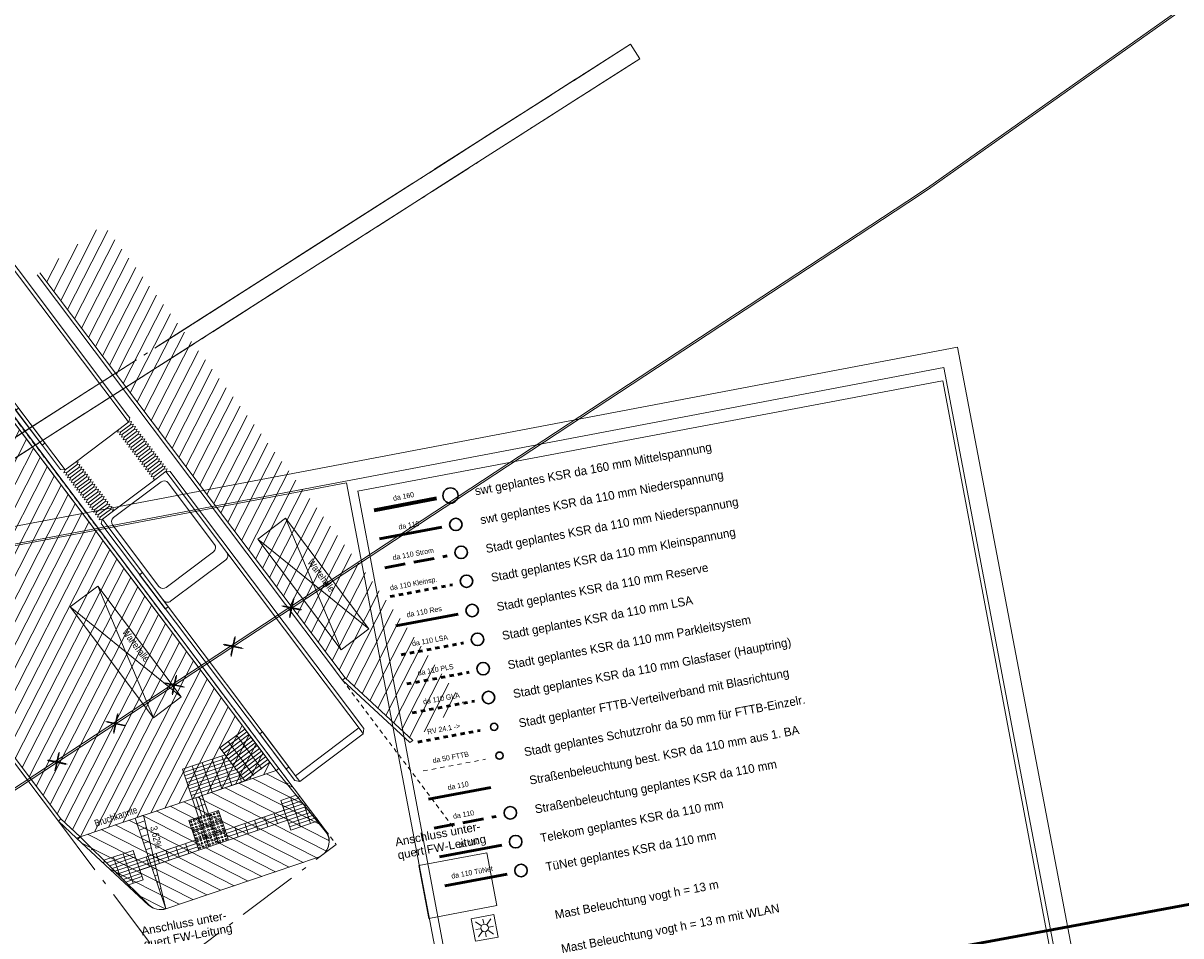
# Model space of a CAD drawing. Extents: x 3503739 to 3504470, y 5375172 to 5375561.
# Tile 139 of 142: x 3504234 to 3504267, y 5375442 to 5375468. Entities that reach past the tile are written whole.
import ezdxf

# ---------------------------------------------------------------- set-up
doc = ezdxf.new("R2010")
doc.units = 0
doc.header["$MEASUREMENT"] = 0
for name, pattern in [('123', [0.25001, 0.12501, -0.125]), ('140', [41.5, 15, -3.5, 15, -3.5, 1, -3.5]), ('202', [2.64, 1.75, -0.38, 0.13, -0.38]), ('240', [1.88, 1.25, -0.25, 0.13, -0.25]), ('39', [4.75, 4, -0.75]), ('49', [1.7001, 0.6001, -0.25, 0.6, -0.25]), ('88', [0.35001, 0.12501, -0.05, 0.125, -0.05])]:
    doc.linetypes.add(name, pattern=pattern)
for name, color, linetype in [('$_BOE_$_TMP', 7, 'Continuous'), ('$_LISY_$_TMP', 7, 'Continuous'), ('2P_PROV_BUSHALTE', 7, 'Continuous'), ('4WB_KANALISATION', 7, 'Continuous'), ('_4WP_KANALISATIO', 7, 'Continuous'), ('_4WP_KANCAD', 7, 'Continuous'), ('_4WP_KANCAD-T', 7, 'Continuous'), ('_4WP_KONZ-BAUGRU', 7, 'Continuous'), ('_4WP_LICHT_STILL', 7, 'Continuous'), ('_OST_2__CLIPPING', 7, 'Continuous'), ('_OST_2STEMPEL4', 7, 'Continuous'), ('AUSSCHNITT_OST_2', 7, 'Continuous'), ('PUNKTHOEHENATTDEF', 7, 'Continuous'), ('PUNKTNUMMERNATTDEF', 7, 'Continuous'), ('PUNKTSPEZIFIKATION', 7, 'Continuous')]:
    doc.layers.add(name, color=color, linetype=linetype)
doc.styles.add('192', font='ARIAL.TTF', dxfattribs={"height": 0.24})
doc.styles.add('478', font='ARIALN.TTF', dxfattribs={"height": 0.2})
doc.styles.add('598', font='TXT', dxfattribs={"height": 0.25})
doc.styles.add('599', font='TXT', dxfattribs={"width": 0.8, "height": 0.15})
doc.styles.add('600', font='TXT', dxfattribs={"width": 0.8, "height": 0.15})
doc.styles.add('601', font='TXT', dxfattribs={"width": 0.8, "height": 0.15})
doc.styles.add('602', font='TXT', dxfattribs={"width": 0.8, "height": 0.15})
doc.styles.add('603', font='TXT', dxfattribs={"width": 0.8, "height": 0.15})
doc.styles.add('604', font='TXT', dxfattribs={"width": 0.8, "height": 0.15})
doc.styles.add('605', font='TXT', dxfattribs={"width": 0.8, "height": 0.15})
doc.styles.add('606', font='TXT', dxfattribs={"width": 0.8, "height": 0.15})

# ---------------------------------------------------------------- blocks, each defined once
blk = doc.blocks.new('_X30')
at = {"color": 253, "linetype": 'Continuous', "lineweight": 9}
for p, q in [((-10.115, 17.527), (-10.4, 16.968)), ((-10.6, 17.235), (-10.6, 17.235)), ((-9.874, 17.338), (-10.199, 16.701)), ((-9.634, 17.149), (-9.998, 16.435)), ((-9.394, 16.959), (-9.797, 16.168)), ((-9.154, 16.77), (-9.596, 15.901)), ((-8.913, 16.581), (-9.396, 15.635)), ((-8.673, 16.391), (-9.195, 15.368)), ((-8.433, 16.202), (-8.994, 15.101)), ((-8.193, 16.013), (-8.793, 14.835)), ((-7.952, 15.824), (-8.592, 14.568)), ((-7.712, 15.634), (-8.391, 14.301)), ((-7.472, 15.445), (-8.191, 14.034)), ((-7.232, 15.256), (-7.99, 13.768)), ((-6.991, 15.066), (-7.789, 13.501)), ((-4.274, 15.114), (-7.142, 9.484)), ((-6.751, 14.877), (-7.588, 13.234)), ((-4.82, 14.703), (-7.343, 9.751)), ((-4.011, 14.968), (-6.941, 9.217)), ((-3.811, 14.701), (-4.435, 13.475)), ((-6.271, 14.498), (-8.146, 10.817)), ((-6.511, 14.688), (-7.387, 12.968)), ((-3.61, 14.435), (-4.099, 13.475)), ((-6.03, 14.309), (-7.946, 10.551)), ((-5.79, 14.12), (-7.745, 10.284)), ((-5.366, 14.291), (-7.544, 10.017)), ((-3.409, 14.168), (-3.762, 13.475)), ((-3.208, 13.901), (-3.425, 13.475)), ((-3.007, 13.635), (-3.089, 13.475)), ((-2.806, 13.368), (-3.04, 12.908)), ((-2.606, 13.101), (-3.04, 12.248)), ((-4.738, 12.881), (-6.741, 8.951)), ((-2.405, 12.835), (-5.335, 7.084)), ((-7.552, 12.645), (-8.347, 11.084)), ((-2.204, 12.568), (-5.134, 6.817)), ((-8.098, 12.234), (-8.548, 11.351)), ((-4.738, 12.22), (-6.54, 8.684)), ((-2.003, 12.301), (-3.469, 9.424)), ((-1.802, 12.035), (-3.132, 9.424)), ((-8.644, 11.823), (-8.749, 11.617)), ((-4.615, 11.8), (-6.339, 8.417)), ((-4.279, 11.8), (-6.138, 8.151)), ((-3.942, 11.8), (-5.937, 7.884)), ((-3.605, 11.8), (-5.736, 7.617)), ((-3.269, 11.8), (-5.536, 7.351)), ((-1.601, 11.768), (-2.796, 9.424)), ((-1.401, 11.501), (-2.459, 9.424)), ((-1.2, 11.235), (-2.122, 9.424)), ((-0.999, 10.968), (-1.98, 9.043)), ((-0.798, 10.701), (-1.98, 8.382)), ((-0.597, 10.435), (-1.98, 7.722)), ((-0.397, 10.168), (-3.327, 4.417)), ((-0.196, 9.901), (-3.126, 4.151)), ((0.005, 9.635), (-2.925, 3.884)), ((0.206, 9.368), (-2.724, 3.617)), ((-3.606, 9.155), (-4.933, 6.551)), ((0.407, 9.101), (-2.523, 3.351)), ((0.608, 8.835), (-2.322, 3.084)), ((-3.606, 8.495), (-4.732, 6.284)), ((0.808, 8.568), (-2.122, 2.817)), ((1.009, 8.301), (-1.921, 2.551)), ((1.21, 8.035), (-1.72, 2.284)), ((-3.606, 7.834), (-4.532, 6.017)), ((1.411, 7.768), (-1.519, 2.017)), ((-3.351, 7.674), (-4.331, 5.751)), ((-3.014, 7.674), (-4.13, 5.484)), ((-2.677, 7.674), (-3.929, 5.217)), ((-2.34, 7.674), (-3.728, 4.951)), ((-2.004, 7.674), (-3.527, 4.684)), ((1.612, 7.501), (-1.318, 1.751)), ((1.813, 7.235), (-1.118, 1.484)), ((2.013, 6.968), (-0.917, 1.217)), ((2.214, 6.701), (-0.716, 0.951)), ((2.415, 6.435), (-0.515, 0.684)), ((2.616, 6.168), (-0.314, 0.417)), ((2.817, 5.901), (-0.113, 0.151)), ((3.017, 5.635), (0.099, -0.092)), ((3.218, 5.368), (0.328, -0.305)), ((3.419, 5.101), (0.56, -0.509)), ((3.62, 4.835), (0.967, -0.372)), ((3.821, 4.568), (1.374, -0.234)), ((4.022, 4.301), (1.781, -0.097)), ((4.222, 4.034), (2.187, 0.041)), ((4.423, 3.768), (2.594, 0.178)), ((4.624, 3.501), (3.001, 0.316)), ((4.825, 3.234), (3.408, 0.453)), ((5.026, 2.968), (3.815, 0.591)), ((5.227, 2.701), (4.221, 0.728)), ((5.427, 2.434), (4.628, 0.866)), ((5.628, 2.168), (5.035, 1.003)), ((5.829, 1.901), (5.442, 1.141)), ((6.03, 1.634), (5.848, 1.278))]:
    blk.add_line(p, q, dxfattribs=at)
blk = doc.blocks.new('_X31')
at = {"color": 253, "linetype": 'Continuous', "lineweight": 9}
for p, q in [((3.258, 4.051), (3.258, 4.051)), ((4.081, 2.958), (2.503, 3.762)), ((3.669, 3.505), (2.9, 3.897)), ((4.615, 1.676), (1.311, 3.36)), ((4.705, 1.967), (1.708, 3.494)), ((4.492, 2.412), (2.105, 3.628)), ((3.957, 1.338), (0.516, 3.091)), ((4.354, 1.472), (0.914, 3.225)), ((2.765, 0.935), (-0.675, 2.688)), ((3.163, 1.069), (-0.278, 2.822)), ((3.56, 1.204), (0.119, 2.957)), ((1.971, 0.666), (-1.47, 2.419)), ((2.368, 0.801), (-1.072, 2.554)), ((1.177, 0.398), (-2.264, 2.151)), ((1.574, 0.532), (-1.867, 2.285)), ((0.779, 0.263), (-2.429, 1.898)), ((0.382, 0.129), (-1.626, 1.152)), ((-0.026, 0), (-0.822, 0.406))]:
    blk.add_line(p, q, dxfattribs=at)
blk = doc.blocks.new('_X32')
at = {"color": 7, "linetype": 'Continuous', "lineweight": 9}
for p, q in [((0.052, -0.154), (0.275, -0.079)), ((0.116, -0.344), (0.322, -0.274)), ((0.18, -0.533), (0.369, -0.469)), ((0.244, -0.723), (0.416, -0.665)), ((0.308, -0.912), (0.463, -0.86)), ((0.372, -1.101), (0.51, -1.055)), ((0.436, -1.291), (0.556, -1.25)), ((0.501, -1.48), (0.603, -1.446)), ((0.565, -1.67), (0.65, -1.641)), ((0.629, -1.859), (0.697, -1.836)), ((0.693, -2.049), (0.744, -2.031)), ((0.757, -2.238), (0.791, -2.227)), ((0.821, -2.428), (0.838, -2.422)), ((0.885, -2.617), (0.885, -2.617))]:
    blk.add_line(p, q, dxfattribs=at)
blk = doc.blocks.new('_X36')
at = {"color": 253, "linetype": 'Continuous', "lineweight": 9}
for p, q in [((1.639, 1.234), (0.602, -0.8)), ((1.965, 1.214), (0.803, -1.067)), ((1.093, 0.823), (0.402, -0.533)), ((2.166, 0.947), (1.004, -1.333)), ((2.367, 0.68), (1.205, -1.6)), ((0.546, 0.411), (0.201, -0.267)), ((2.568, 0.414), (1.406, -1.867)), ((0, 0), (0, 0)), ((2.769, 0.147), (1.607, -2.133)), ((2.969, -0.12), (1.807, -2.4)), ((3.17, -0.386), (2.008, -2.667)), ((3.371, -0.653), (2.209, -2.933)), ((3.572, -0.92), (2.41, -3.2)), ((3.773, -1.186), (2.611, -3.467)), ((3.973, -1.453), (2.812, -3.733)), ((4.174, -1.72), (3.012, -4)), ((4.375, -1.986), (3.213, -4.267)), ((4.576, -2.253), (3.414, -4.533)), ((4.777, -2.52), (3.615, -4.8)), ((4.978, -2.786), (3.816, -5.067)), ((5.178, -3.053), (4.016, -5.333)), ((5.379, -3.32), (4.217, -5.6)), ((5.58, -3.586), (4.418, -5.867)), ((5.781, -3.853), (4.619, -6.133)), ((5.982, -4.12), (4.82, -6.4)), ((6.183, -4.386), (5.021, -6.667)), ((6.383, -4.653), (5.221, -6.933)), ((6.584, -4.92), (5.422, -7.2)), ((6.785, -5.186), (5.623, -7.467)), ((6.986, -5.453), (5.824, -7.733)), ((7.187, -5.72), (6.025, -8)), ((7.387, -5.986), (6.226, -8.267)), ((7.588, -6.253), (6.426, -8.533)), ((7.789, -6.52), (6.627, -8.8)), ((7.99, -6.786), (6.828, -9.067)), ((8.191, -7.053), (7.029, -9.333)), ((8.392, -7.32), (7.23, -9.6)), ((8.592, -7.586), (7.43, -9.867)), ((8.793, -7.853), (7.631, -10.133)), ((8.994, -8.12), (7.832, -10.4)), ((9.195, -8.386), (8.033, -10.667)), ((9.396, -8.653), (8.234, -10.933)), ((9.597, -8.92), (8.435, -11.2)), ((9.797, -9.186), (8.635, -11.467)), ((9.998, -9.453), (8.84, -11.726)), ((10.199, -9.72), (9.069, -11.937)), ((10.4, -9.986), (9.298, -12.149)), ((10.601, -10.253), (9.526, -12.361)), ((10.801, -10.52), (9.755, -12.573)), ((11.002, -10.786), (9.984, -12.785)), ((11.203, -11.053), (10.213, -12.997)), ((11.404, -11.32), (10.441, -13.209)), ((11.605, -11.586), (10.67, -13.421)), ((11.806, -11.853), (11.092, -13.254)), ((12.006, -12.12), (11.638, -12.843)), ((12.207, -12.386), (12.184, -12.431))]:
    blk.add_line(p, q, dxfattribs=at)
blk = doc.blocks.new('PUNKT')
blk.add_point((0, 0))
at = {"layer": 'PUNKTHOEHENATTDEF', "linetype": 'Continuous', "flags": 1}
blk.add_attdef('PUNKTHOEHE', (1, -0.5), '', height=0.8, dxfattribs=at)
at = {"layer": 'PUNKTNUMMERNATTDEF', "linetype": 'Continuous', "flags": 1}
blk.add_attdef('PUNKTNUMMER', (1, 0.5), '', height=0.8, dxfattribs=at)
at = {"layer": 'PUNKTSPEZIFIKATION', "linetype": 'Continuous', "flags": 1}
blk.add_attdef('PUNKTSPEZIFIKATION', (1, -1.5), '', height=0.8, dxfattribs=at)
blk = doc.blocks.new('CAPACITY')
at = {"color": 7, "linetype": 'Continuous', "lineweight": 13}
for p, q in [((-18.906656, 2.391092), (-18.7948, 2.492024)), ((-18.906656, 0.100895), (-18.906656, 2.391092)), ((-18.806658, 0.100895), (-18.806658, 2.391092)), ((-18.7948, 2.392024), (-10.90684, 2.392024)), ((-10.90684, 2.392024), (-10.7385, 2.392024)), ((-10.649156, 2.402332), (-10.649168, 2.043475)), ((-10.55982, 2.402332), (-10.5598, 2.043475)), ((-10.47048, 2.402332), (-10.470469, 2.043475)), ((-10.381144, 2.402376), (-10.381138, 2.043475)), ((-10.29181, 2.402376), (-10.291806, 2.043475)), ((-10.202475, 2.402376), (-10.202438, 2.043475)), ((-10.113106, 2.402376), (-10.113108, 2.043475)), ((-10.02377, 2.402376), (-10.023776, 2.043475)), ((-9.934437, 2.402376), (-9.934408, 2.043475)), ((-9.845069, 2.402376), (-9.845077, 2.043475)), ((-9.755734, 2.402376), (-9.755746, 2.043475)), ((-9.6664, 2.402376), (-9.666414, 2.043475)), ((-9.57706, 2.402376), (-9.577084, 2.043475)), ((-9.487726, 2.402376), (-9.487753, 2.043475)), ((-9.398388, 2.402376), (-9.398384, 2.043475)), ((-9.309052, 2.402376), (-9.309091, 2.043475)), ((-9.219717, 2.402376), (-9.219722, 2.043475)), ((-9.130381, 2.402376), (-9.130391, 2.043475)), ((-9.041043, 2.402376), (-9.041022, 2.043475)), ((-8.951692, 2.392024), (-8.749799, 2.392024)), ((-8.749799, 2.392024), (-1.892312, 2.392024)), ((-1.892312, 2.392024), (0.413171, 2.392024)), ((0.314378, 2.391092), (0.314378, 0.100895)), ((0.413171, 2.492024), (0.525029, 2.391092)), ((0.413171, 2.392024), (0.525029, 2.391092)), ((0.525029, 2.391092), (0.525029, 0.100895)), ((-16.935894, 2.242024), (-16.935894, 0.25)), ((-10.7385, 2.043475), (-10.738493, 0.458583)), ((-8.951692, 2.043475), (-8.951685, 0.458552)), ((-8.794358, 2.102024), (-8.794358, 0.39)), ((-8.644359, 2.252024), (-6.422819, 2.252024)), ((-6.272819, 2.102024), (-6.272819, 0.39)), ((-5.876247, 2.242024), (-5.876247, 0.25)), ((-10.649156, 0.458552), (-10.649161, 0.099721)), ((-10.55982, 0.458583), (-10.559831, 0.099721)), ((-10.47048, 0.458552), (-10.470499, 0.099721)), ((-10.381144, 0.458583), (-10.381168, 0.099721)), ((-10.29181, 0.458583), (-10.291762, 0.099721)), ((-10.202475, 0.458583), (-10.202432, 0.099721)), ((-10.113106, 0.458583), (-10.1131, 0.099721)), ((-10.02377, 0.458583), (-10.023769, 0.099721)), ((-9.934437, 0.458583), (-9.934402, 0.099721)), ((-9.845069, 0.458583), (-9.84507, 0.099721)), ((-9.756203, 0.458583), (-9.755739, 0.099721)), ((-9.666613, 0.458583), (-9.666408, 0.099721)), ((-9.57706, 0.458583), (-9.577077, 0.099721)), ((-9.487726, 0.458583), (-9.487708, 0.099721)), ((-9.398388, 0.458583), (-9.398377, 0.099721)), ((-9.309052, 0.458583), (-9.309047, 0.099721)), ((-9.219717, 0.458583), (-9.219715, 0.099721)), ((-9.130381, 0.458583), (-9.130384, 0.099721)), ((-9.041043, 0.458583), (-9.041016, 0.099721)), ((-18.906656, 0.100895), (-18.7948, 0)), ((-12.416666, 0.1), (-18.7948, 0.1)), ((-17.72999, 0.1), (-17.72999, -0.00439)), ((-16.461029, 0.1), (-16.461029, -0.00439)), ((-12.974174, 0.1), (-12.974174, -0.00439)), ((-10.738493, 0.099721), (-12.416666, 0.1)), ((-11.705214, 0.1), (-11.705214, -0.00439)), ((-8.742401, 0.1), (-8.951685, 0.099721)), ((-1.872597, 0.1), (-8.742401, 0.1)), ((-6.422819, 0.24), (-8.644359, 0.24)), ((-7.027917, 0.1), (-7.027917, -0.00439)), ((-5.792439, 0.1), (-5.792439, -0.00439)), ((0.413171, 0.1), (-1.872597, 0.1)), ((-1.269127, 0.1), (-1.269127, 0)), ((-1.269127, 0), (0, 0)), ((0, 0.1), (0, 0)), ((0.413171, 0.1), (0.525029, 0.100895)), ((0.525029, 0.100895), (0.413171, 0)), ((-17.72999, -0.00439), (-16.461029, -0.00439)), ((-11.705214, -0.00439), (-12.974174, -0.00439)), ((-5.792439, -0.00439), (-7.027917, -0.00439))]:
    blk.add_line(p, q, dxfattribs=at)
for points in [[(-18.7948, 2.492024), (-10.90684, 2.492024), (-10.81518, 2.492024), (-10.7385, 2.402306), (-10.7385, 2.043475), (-10.693815, 1.96375), (-10.649168, 2.043475), (-10.604446, 1.96375), (-10.5598, 2.043475), (-10.515116, 1.96375), (-10.470469, 2.043475), (-10.425747, 1.96375), (-10.381138, 2.043475), (-10.336453, 1.96375), (-10.291806, 2.043475), (-10.247123, 1.96375), (-10.202438, 2.043475), (-10.157791, 1.96375), (-10.113108, 2.043475), (-10.068423, 1.96375), (-10.023776, 2.043475), (-9.979092, 1.96375), (-9.934408, 2.043475), (-9.889761, 1.96375), (-9.845077, 2.043475), (-9.80043, 1.96375), (-9.755746, 2.043475), (-9.711099, 1.96375), (-9.666414, 2.043475), (-9.621731, 1.96375), (-9.577084, 2.043475), (-9.532399, 1.96375), (-9.487753, 2.043475), (-9.443069, 1.96375), (-9.398384, 2.043475), (-9.3537, 1.96375), (-9.309091, 2.043475), (-9.264332, 1.96375), (-9.219722, 2.043475), (-9.175, 1.96375), (-9.130391, 2.043475), (-9.08567, 1.96375), (-9.041022, 2.043475), (-8.996339, 1.96375), (-8.951692, 2.043475), (-8.951692, 2.402306), (-8.874937, 2.492024), (-8.749799, 2.492024), (-1.892312, 2.492024), (0.413171, 2.492024)], [(-10.741029, 2.391746), (-10.696234, 2.471507), (-10.651402, 2.391746), (-10.606644, 2.471507), (-10.561849, 2.391746), (-10.516979, 2.471507), (-10.472221, 2.391746), (-10.427389, 2.471507), (-10.38263, 2.391746), (-10.337799, 2.471507), (-10.29304, 2.391746), (-10.248208, 2.471507), (-10.203378, 2.391746), (-10.158583, 2.471507), (-10.113787, 2.391746), (-10.069029, 2.471507), (-10.024197, 2.391746), (-9.979402, 2.471507), (-9.934569, 2.391746), (-9.889774, 2.471507), (-9.844979, 2.391746), (-9.800222, 2.471507), (-9.755352, 2.391746), (-9.710595, 2.471507), (-9.665763, 2.391746), (-9.620931, 2.471507), (-9.57621, 2.391746), (-9.531414, 2.471507), (-9.486619, 2.391746), (-9.441751, 2.471507), (-9.396955, 2.391746), (-9.35216, 2.471507), (-9.307366, 2.391746), (-9.262534, 2.471507), (-9.217813, 2.391746), (-9.172943, 2.471507), (-9.128148, 2.391746), (-9.083353, 2.471507), (-9.038595, 2.391746), (-8.993726, 2.471507), (-8.948931, 2.391746)], [(-10.738493, 0.458583), (-10.697083, 0.538307), (-10.649156, 0.458552), (-10.607493, 0.538307), (-10.55982, 0.458583), (-10.517829, 0.538307), (-10.47048, 0.458552), (-10.428239, 0.538307), (-10.381144, 0.458583), (-10.338649, 0.538307), (-10.29181, 0.458583), (-10.249059, 0.538307), (-10.202475, 0.458583), (-10.159432, 0.538307), (-10.113106, 0.458583), (-10.069879, 0.538307), (-10.02377, 0.458583), (-9.980251, 0.538307), (-9.934437, 0.458583), (-9.890624, 0.538307), (-9.845069, 0.458583), (-9.801072, 0.538307), (-9.756203, 0.458583), (-9.711445, 0.538307), (-9.666613, 0.458583), (-9.62178, 0.538307), (-9.57706, 0.458583), (-9.532264, 0.538307), (-9.487726, 0.458583), (-9.4426, 0.538307), (-9.398388, 0.458583), (-9.35301, 0.538307), (-9.309052, 0.458583), (-9.263384, 0.538307), (-9.219717, 0.458583), (-9.173793, 0.538307), (-9.130381, 0.458583), (-9.084203, 0.538307), (-9.041043, 0.458583), (-8.994576, 0.538307), (-8.951685, 0.458552)], [(-10.738493, 0.458583), (-10.738493, 0.099721), (-10.693809, 0.019922), (-10.649161, 0.099721), (-10.60444, 0.019922), (-10.559831, 0.099721), (-10.515109, 0.019922), (-10.470499, 0.099721), (-10.425777, 0.019922), (-10.381168, 0.099721), (-10.336447, 0.019922), (-10.291762, 0.099721), (-10.247116, 0.019922), (-10.202432, 0.099721), (-10.157784, 0.019922), (-10.1131, 0.099721), (-10.068454, 0.019922), (-10.023769, 0.099721), (-9.979122, 0.019922), (-9.934402, 0.099721), (-9.889791, 0.019922), (-9.84507, 0.099721), (-9.800423, 0.019922), (-9.755739, 0.099721), (-9.711092, 0.019922), (-9.666408, 0.099721), (-9.621761, 0.019922), (-9.577077, 0.099721), (-9.532393, 0.019922), (-9.487708, 0.099721), (-9.443062, 0.019922), (-9.398377, 0.099721), (-9.353693, 0.019922), (-9.309047, 0.099721), (-9.264362, 0.019922), (-9.219715, 0.099721), (-9.175031, 0.019922), (-9.130384, 0.099721), (-9.085663, 0.019922), (-9.041016, 0.099721), (-8.996331, 0.019922), (-8.951685, 0.099721), (-8.951685, 0.458552)], [(-10.739572, 0.094121), (-10.82206, 0), (-12.416666, 0), (-18.7948, 0)], [(-16.461029, 0), (-16.461029, 0.1), (-17.72999, 0.1), (-17.72999, 0)], [(-11.705214, 0), (-11.705214, 0.1), (-12.416666, 0.1), (-12.974174, 0.1), (-12.974174, 0), (-12.416666, 0)], [(0.413171, 0), (-1.872597, 0), (-8.742401, 0), (-8.876897, 0), (-8.95195, 0.096342)], [(-5.792439, 0), (-5.792439, 0.1), (-7.027917, 0.1), (-7.027917, 0)], [(0, 0.006161), (0, 0.1), (-1.269127, 0.1), (-1.269127, 0.006161), (-1.269127, 0), (0, 0)]]:
    blk.add_lwpolyline(points, dxfattribs=at)
for points in [[(-16.935894, 2.242024, 0.414217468), (-17.085896, 2.392024)], [(-5.876247, 2.242024, 0.414215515), (-6.026248, 2.392024)], [(-8.644359, 2.252024, 0.41421161), (-8.794358, 2.102024)], [(-6.272819, 2.102024, 0.414213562), (-6.422819, 2.252024)], [(-8.794358, 0.39, 0.41421161), (-8.644359, 0.24)], [(-6.422819, 0.24, 0.414213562), (-6.272819, 0.39)], [(-17.085896, 0.1, 0.414217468), (-16.935894, 0.25)], [(-6.026248, 0.1, 0.414215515), (-5.876247, 0.25)]]:
    blk.add_lwpolyline(points, format="xyb", dxfattribs=at)
blk = doc.blocks.new('1016')
at = {"color": 7, "linetype": 'Continuous', "lineweight": 9}
for p, q in [((0.703072, 0.277444), (1.257444, -0.276928)), ((1.257444, 0.277444), (0.703072, -0.276928))]:
    blk.add_line(p, q, dxfattribs=at)
at = {"color": 2, "linetype": 'Continuous', "lineweight": 20}
for p, q in [((1.212401, 0.25319), (0.727326, -0.231885)), ((0.727326, 0.232401), (1.212401, -0.252674)), ((0.748114, 0.25319), (1.23319, -0.231885)), ((1.23319, 0.232401), (0.748114, -0.252674))]:
    blk.add_line(p, q, dxfattribs=at)
blk = doc.blocks.new('WP_LP-1020')
at = {"color": 7, "linetype": 'Continuous', "lineweight": 20}
for p, q in [((-0.8253, 0.8253), (0.8253, 0.8253)), ((-0.8253, -0.8253), (-0.8253, 0.8253)), ((0.8253, -0.8253), (0.8253, 0.8253)), ((-0.8253, -0.8253), (0.8253, -0.8253))]:
    blk.add_line(p, q, dxfattribs=at)
at = {"color": 1, "linetype": 'Continuous', "lineweight": 9}
for p, q in [((-0.324962, 0), (-0.649924, 0)), ((-0.324962, 0), (-0.649924, 0)), ((-0.554739, 0.55475), (-0.229777, 0.229788)), ((0, 0.324962), (0, 0.649924)), ((0, 0.649924), (0, 0.324962)), ((0.229777, 0.229788), (0.554739, 0.55475)), ((0.229777, 0.229788), (0.554739, 0.55475)), ((0.324962, 0), (0.649924, 0)), ((-0.229777, -0.229777), (-0.554739, -0.554739)), ((-0.229777, -0.229777), (-0.554739, -0.554739)), ((0, -0.324962), (0, -0.649924)), ((0, -0.324962), (0, -0.649924)), ((0.229777, -0.229777), (0.554739, -0.554739)), ((0.229777, -0.229777), (0.554739, -0.554739))]:
    blk.add_line(p, q, dxfattribs=at)
at = {"color": 7, "linetype": 'Continuous', "lineweight": 20}
blk.add_circle((0, 0), 0.272749, dxfattribs=at)

msp = doc.modelspace()

# ---------------------------------------------------------------- linework, layer by layer
at = {"layer": '$_BOE_$_TMP', "color": 7, "linetype": 'Continuous', "lineweight": 9}
for p, q in [((3504241.25, 5375446.283), (3504241.328, 5375446.346)), ((3504241.566, 5375445.895), (3504241.597, 5375445.92)), ((3504241.881, 5375445.506), (3504241.93, 5375445.546)), ((3504242.196, 5375445.118), (3504242.213, 5375445.132)), ((3504242.511, 5375444.73), (3504242.532, 5375444.747)), ((3504235.593, 5375444.374), (3504235.523, 5375444.302)), ((3504235.949, 5375444.022), (3504235.919, 5375443.992)), ((3504242.77, 5375444.31), (3504242.774, 5375444.311)), ((3504242.603, 5375443.862), (3504242.603, 5375443.862)), ((3504236.304, 5375443.67), (3504236.256, 5375443.622)), ((3504236.659, 5375443.318), (3504236.641, 5375443.3)), ((3504237.015, 5375442.967), (3504236.989, 5375442.941)), ((3504237.37, 5375442.615), (3504237.363, 5375442.608)), ((3504237.752, 5375442.299), (3504237.75, 5375442.295))]:
    msp.add_line(p, q, dxfattribs=at)
at = {"layer": '2P_PROV_BUSHALTE', "color": 7, "linetype": 'Continuous', "lineweight": 20}
for p, q in [((3504234.35, 5375460.598), (3504243.163, 5375448.896)), ((3504234.43, 5375460.658), (3504243.238, 5375448.963)), ((3504234.43, 5375460.658), (3504243.238, 5375448.963)), ((3504243.163, 5375448.896), (3504243.238, 5375448.963)), ((3504241.248, 5375446.286), (3504241.328, 5375446.346)), ((3504234.967, 5375444.819), (3504235.041, 5375444.886))]:
    msp.add_line(p, q, dxfattribs=at)
at = {"layer": '2P_PROV_BUSHALTE', "color": 7, "linetype": 'Continuous', "lineweight": 9}
for p, q in [((3504230.865, 5375460.073), (3504241.248, 5375446.286)), ((3504241.248, 5375446.286), (3504230.865, 5375460.073)), ((3504230.945, 5375460.133), (3504241.328, 5375446.346)), ((3504226.152, 5375456.524), (3504234.967, 5375444.819)), ((3504226.232, 5375456.584), (3504235.041, 5375444.886)), ((3504241.519, 5375453.571), (3504243.127, 5375449.774)), ((3504243.926, 5375450.375), (3504240.72, 5375452.969)), ((3504236.106, 5375451.608), (3504237.713, 5375447.811)), ((3504238.512, 5375448.413), (3504235.307, 5375451.007)), ((3504242.824, 5375449.346), (3504243.125, 5375448.946)), ((3504243.238, 5375448.963), (3504243.163, 5375448.896)), ((3504243.163, 5375448.896), (3504243.238, 5375448.963)), ((3504245.109, 5375447.093), (3504243.163, 5375448.896)), ((3504243.238, 5375448.963), (3504245.19, 5375447.154)), ((3504245.19, 5375447.154), (3504243.238, 5375448.963)), ((3504239.627, 5375446.942), (3504240.346, 5375447.484)), ((3504239.627, 5375446.942), (3504240.346, 5375447.484)), ((3504239.687, 5375446.862), (3504240.406, 5375447.404)), ((3504240.346, 5375447.484), (3504241.068, 5375446.525)), ((3504239.747, 5375446.783), (3504240.466, 5375447.324)), ((3504239.807, 5375446.703), (3504240.526, 5375447.244)), ((3504240.588, 5375446.164), (3504239.867, 5375447.123)), ((3504239.868, 5375446.623), (3504240.586, 5375447.164)), ((3504239.928, 5375446.543), (3504240.647, 5375447.084)), ((3504240.828, 5375446.345), (3504240.106, 5375447.303)), ((3504240.526, 5375447.244), (3504241.248, 5375446.286)), ((3504238.546, 5375446.322), (3504239.78, 5375446.739)), ((3504238.546, 5375446.322), (3504239.78, 5375446.739)), ((3504239.78, 5375446.739), (3504239.627, 5375446.942)), ((3504240.349, 5375445.984), (3504239.627, 5375446.942)), ((3504239.971, 5375445.854), (3504239.683, 5375446.706)), ((3504239.988, 5375446.463), (3504240.707, 5375447.004)), ((3504240.048, 5375446.383), (3504240.767, 5375446.925)), ((3504240.108, 5375446.303), (3504240.827, 5375446.845)), ((3504240.168, 5375446.223), (3504240.887, 5375446.765)), ((3504240.947, 5375446.685), (3504240.228, 5375446.144)), ((3504238.578, 5375446.227), (3504239.843, 5375446.655)), ((3504238.61, 5375446.132), (3504239.907, 5375446.571)), ((3504238.642, 5375446.038), (3504239.97, 5375446.487)), ((3504238.674, 5375445.943), (3504240.033, 5375446.403)), ((3504239.299, 5375445.032), (3504238.83, 5375446.418)), ((3504239.403, 5375445.662), (3504239.114, 5375446.514)), ((3504239.687, 5375445.758), (3504239.399, 5375446.61)), ((3504241.008, 5375446.605), (3504240.289, 5375446.064)), ((3504241.068, 5375446.525), (3504240.349, 5375445.984)), ((3504241.068, 5375446.525), (3504240.349, 5375445.984)), ((3504235.593, 5375444.374), (3504241.248, 5375446.286)), ((3504235.593, 5375444.374), (3504241.248, 5375446.286)), ((3504239.014, 5375444.936), (3504238.546, 5375446.322)), ((3504239.014, 5375444.936), (3504238.546, 5375446.322)), ((3504238.706, 5375445.848), (3504240.097, 5375446.318)), ((3504238.738, 5375445.754), (3504240.16, 5375446.234)), ((3504238.77, 5375445.659), (3504240.223, 5375446.15)), ((3504238.802, 5375445.564), (3504240.287, 5375446.066)), ((3504240.255, 5375445.95), (3504240.159, 5375446.234)), ((3504241.328, 5375446.346), (3504241.248, 5375446.286)), ((3504241.248, 5375446.286), (3504241.328, 5375446.346)), ((3504241.248, 5375446.286), (3504241.328, 5375446.346)), ((3504240.349, 5375445.984), (3504239.118, 5375445.565)), ((3504239.109, 5375444.968), (3504238.929, 5375445.501)), ((3504239.204, 5375445), (3504239.024, 5375445.533)), ((3504239.118, 5375445.565), (3504239.299, 5375445.032)), ((3504241.384, 5375445.421), (3504241.828, 5375445.571)), ((3504241.828, 5375445.571), (3504241.384, 5375445.421)), ((3504241.672, 5375444.568), (3504241.384, 5375445.421)), ((3504241.384, 5375445.421), (3504241.48, 5375445.137)), ((3504241.416, 5375445.326), (3504241.895, 5375445.488)), ((3504241.448, 5375445.231), (3504241.963, 5375445.405)), ((3504241.668, 5375445.517), (3504241.957, 5375444.664)), ((3504242.433, 5375444.826), (3504241.828, 5375445.571)), ((3504238.73, 5375444.84), (3504239.583, 5375445.128)), ((3504239.299, 5375445.032), (3504238.73, 5375444.84)), ((3504238.918, 5375445.221), (3504239.203, 5375445.317)), ((3504239.299, 5375445.032), (3504239.014, 5375444.936)), ((3504239.583, 5375445.128), (3504239.299, 5375445.032)), ((3504239.587, 5375444.18), (3504239.299, 5375445.032)), ((3504239.583, 5375445.128), (3504239.871, 5375444.276)), ((3504239.775, 5375444.56), (3504239.583, 5375445.128)), ((3504239.775, 5375444.56), (3504242.03, 5375445.322)), ((3504241.48, 5375445.137), (3504239.775, 5375444.56)), ((3504239.807, 5375444.465), (3504242.097, 5375445.24)), ((3504239.839, 5375444.371), (3504242.164, 5375445.157)), ((3504239.871, 5375444.276), (3504242.232, 5375445.074)), ((3504241.292, 5375444.756), (3504241.196, 5375445.041)), ((3504242.081, 5375445.234), (3504242.241, 5375444.76)), ((3504235.041, 5375444.886), (3504234.967, 5375444.819)), ((3504234.967, 5375444.819), (3504235.486, 5375444.337)), ((3504235.041, 5375444.886), (3504235.593, 5375444.374)), ((3504235.041, 5375444.886), (3504235.593, 5375444.374)), ((3504237.185, 5375444.912), (3504237.422, 5375444.992)), ((3504237.185, 5375444.912), (3504238.07, 5375442.295)), ((3504237.313, 5375443.411), (3504241.576, 5375444.852)), ((3504237.422, 5375444.992), (3504238.07, 5375442.295)), ((3504238.922, 5375444.272), (3504238.73, 5375444.84)), ((3504238.73, 5375444.84), (3504238.922, 5375444.272)), ((3504238.826, 5375444.556), (3504239.679, 5375444.844)), ((3504239.207, 5375444.368), (3504239.014, 5375444.936)), ((3504239.395, 5375444.748), (3504239.587, 5375444.18)), ((3504240.439, 5375444.468), (3504240.343, 5375444.752)), ((3504240.724, 5375444.564), (3504240.628, 5375444.848)), ((3504241.008, 5375444.66), (3504240.912, 5375444.944)), ((3504241.576, 5375444.852), (3504241.672, 5375444.568)), ((3504241.608, 5375444.758), (3504242.299, 5375444.991)), ((3504241.64, 5375444.663), (3504242.366, 5375444.908)), ((3504241.672, 5375444.568), (3504242.433, 5375444.826)), ((3504241.672, 5375444.568), (3504242.433, 5375444.826)), ((3504235.486, 5375444.337), (3504235.593, 5375444.374)), ((3504238.922, 5375444.272), (3504239.775, 5375444.56)), ((3504238.922, 5375444.272), (3504239.207, 5375444.368)), ((3504239.111, 5375444.652), (3504239.303, 5375444.084)), ((3504239.207, 5375444.368), (3504239.491, 5375444.464)), ((3504239.303, 5375444.084), (3504239.207, 5375444.368)), ((3504239.775, 5375444.56), (3504239.491, 5375444.464)), ((3504239.871, 5375444.276), (3504239.775, 5375444.56)), ((3504240.155, 5375444.372), (3504240.059, 5375444.656)), ((3504236.518, 5375443.459), (3504238.922, 5375444.272)), ((3504236.597, 5375443.38), (3504238.954, 5375444.177)), ((3504236.677, 5375443.301), (3504238.986, 5375444.082)), ((3504238.922, 5375444.272), (3504237.217, 5375443.695)), ((3504238.45, 5375443.795), (3504238.354, 5375444.08)), ((3504238.734, 5375443.892), (3504238.638, 5375444.176)), ((3504239.019, 5375443.988), (3504238.922, 5375444.272)), ((3504239.019, 5375443.988), (3504239.871, 5375444.276)), ((3504239.019, 5375443.988), (3504239.303, 5375444.084)), ((3504239.303, 5375444.084), (3504239.587, 5375444.18)), ((3504239.871, 5375444.276), (3504239.587, 5375444.18)), ((3504236.279, 5375443.695), (3504237.121, 5375443.979)), ((3504237.121, 5375443.979), (3504236.279, 5375443.695)), ((3504236.279, 5375443.695), (3504236.994, 5375442.987)), ((3504236.359, 5375443.616), (3504237.153, 5375443.885)), ((3504236.438, 5375443.537), (3504237.185, 5375443.79)), ((3504236.553, 5375443.787), (3504236.737, 5375443.241)), ((3504236.756, 5375443.223), (3504239.019, 5375443.988)), ((3504236.837, 5375443.883), (3504237.125, 5375443.031)), ((3504237.121, 5375443.979), (3504237.409, 5375443.127)), ((3504237.598, 5375443.507), (3504237.501, 5375443.791)), ((3504237.882, 5375443.603), (3504237.786, 5375443.887)), ((3504238.166, 5375443.699), (3504238.07, 5375443.984)), ((3504238.07, 5375442.295), (3504242.443, 5375443.773)), ((3504237.409, 5375443.127), (3504237.313, 5375443.411)), ((3504237.345, 5375443.316), (3504236.835, 5375443.144)), ((3504237.377, 5375443.222), (3504236.915, 5375443.065)), ((3504237.409, 5375443.127), (3504236.994, 5375442.987)), ((3504236.994, 5375442.987), (3504237.409, 5375443.127))]:
    msp.add_line(p, q, dxfattribs=at)
at = {"layer": '2P_PROV_BUSHALTE', "color": 7, "linetype": '88', "lineweight": 13}
for p, q in [((3504241.328, 5375446.346), (3504230.947, 5375460.13)), ((3504243.163, 5375448.896), (3504246.386, 5375444.616)), ((3504241.328, 5375446.346), (3504242.983, 5375444.148))]:
    msp.add_line(p, q, dxfattribs=at)
at = {"layer": '2P_PROV_BUSHALTE', "color": 7, "linetype": 'Continuous', "lineweight": 20}
for points in [[(3504230.865, 5375460.073), (3504230.945, 5375460.133), (3504241.328, 5375446.346), (3504241.248, 5375446.286), (3504230.865, 5375460.073)], [(3504226.152, 5375456.524), (3504226.232, 5375456.584), (3504235.041, 5375444.886), (3504234.967, 5375444.819), (3504226.152, 5375456.524)], [(3504243.163, 5375448.896), (3504243.238, 5375448.963), (3504245.19, 5375447.154), (3504245.109, 5375447.093), (3504243.163, 5375448.896)], [(3504235.041, 5375444.886), (3504235.593, 5375444.374), (3504235.486, 5375444.337), (3504234.967, 5375444.819)]]:
    msp.add_lwpolyline(points, dxfattribs=at)
at = {"layer": '2P_PROV_BUSHALTE', "color": 7, "linetype": 'Continuous', "lineweight": 9}
for points in [[(3504241.519, 5375453.571), (3504243.926, 5375450.375), (3504243.127, 5375449.774), (3504240.72, 5375452.969), (3504241.519, 5375453.571)], [(3504236.106, 5375451.608), (3504238.512, 5375448.413), (3504237.713, 5375447.811), (3504235.307, 5375451.007), (3504236.106, 5375451.608)]]:
    msp.add_lwpolyline(points, dxfattribs=at)
for points in [[(3504242.584, 5375443.847, 0.425098), (3504242.668, 5375444.536), (3504241.248, 5375446.286)], [(3504241.328, 5375446.346), (3504242.682, 5375444.548, -0.511185), (3504242.443, 5375443.773)], [(3504238.07, 5375442.295, -0.2851), (3504237.577, 5375442.41), (3504235.593, 5375444.374)], [(3504238.07, 5375442.295, -0.275248), (3504237.57, 5375442.402), (3504235.486, 5375444.337)]]:
    msp.add_lwpolyline(points, format="xyb", dxfattribs=at)
at = {"layer": '2P_PROV_BUSHALTE', "color": 7, "linetype": '202', "lineweight": 13}
msp.add_lwpolyline([(3504234.967, 5375444.819), (3504238.19, 5375440.539), (3504242.983, 5375444.148)], dxfattribs=at)
at = {"layer": '2P_PROV_BUSHALTE', "color": 7, "linetype": 'Continuous', "lineweight": 9}
for centre in [(3504239.366, 5375444.995), (3504239.46, 5375445.03), (3504239.554, 5375445.064), (3504238.793, 5375444.81), (3504238.824, 5375444.715), (3504238.887, 5375444.845), (3504238.918, 5375444.75), (3504238.949, 5375444.655), (3504238.981, 5375444.88), (3504239.012, 5375444.785), (3504239.043, 5375444.69), (3504239.077, 5375444.907), (3504239.108, 5375444.812), (3504239.14, 5375444.716), (3504239.171, 5375444.941), (3504239.202, 5375444.846), (3504239.234, 5375444.751), (3504239.265, 5375444.976), (3504239.267, 5375444.657), (3504239.296, 5375444.881), (3504239.327, 5375444.786), (3504239.361, 5375444.692), (3504239.397, 5375444.9), (3504239.429, 5375444.805), (3504239.462, 5375444.71), (3504239.491, 5375444.935), (3504239.522, 5375444.84), (3504239.556, 5375444.745), (3504239.585, 5375444.969), (3504239.616, 5375444.874), (3504239.65, 5375444.78), (3504239.681, 5375444.685), (3504238.856, 5375444.62), (3504238.889, 5375444.526), (3504238.92, 5375444.431), (3504238.952, 5375444.336), (3504238.983, 5375444.561), (3504239.014, 5375444.466), (3504239.046, 5375444.371), (3504239.077, 5375444.596), (3504239.108, 5375444.501), (3504239.139, 5375444.405), (3504239.173, 5375444.622), (3504239.205, 5375444.527), (3504239.236, 5375444.432), (3504239.269, 5375444.338), (3504239.298, 5375444.562), (3504239.33, 5375444.467), (3504239.363, 5375444.373), (3504239.392, 5375444.597), (3504239.424, 5375444.502), (3504239.457, 5375444.408), (3504239.493, 5375444.615), (3504239.525, 5375444.52), (3504239.558, 5375444.426), (3504239.587, 5375444.65), (3504239.589, 5375444.331), (3504239.619, 5375444.555), (3504239.652, 5375444.461), (3504239.683, 5375444.366), (3504239.712, 5375444.59), (3504239.746, 5375444.496), (3504239.777, 5375444.401), (3504238.985, 5375444.242), (3504239.016, 5375444.147), (3504239.048, 5375444.052), (3504239.079, 5375444.277), (3504239.11, 5375444.182), (3504239.142, 5375444.087), (3504239.173, 5375444.312), (3504239.204, 5375444.217), (3504239.235, 5375444.122), (3504239.301, 5375444.243), (3504239.332, 5375444.148), (3504239.394, 5375444.278), (3504239.426, 5375444.183), (3504239.488, 5375444.313), (3504239.52, 5375444.218), (3504239.621, 5375444.236), (3504239.715, 5375444.271), (3504239.808, 5375444.306)]:
    msp.add_circle(centre, 0.025, dxfattribs=at)
at = {"layer": '4WB_KANALISATION', "color": 7, "linetype": '39', "lineweight": 13}
for p, q in [((3504213.809, 5375443.172), (3504251.477, 5375467.256)), ((3504214.078, 5375442.751), (3504251.746, 5375466.834))]:
    msp.add_line(p, q, dxfattribs=at)
at = {"layer": '4WB_KANALISATION', "color": 7, "linetype": '140', "lineweight": 13}
msp.add_lwpolyline([(3504214.078, 5375442.751), (3504251.746, 5375466.834), (3504251.477, 5375467.256), (3504213.809, 5375443.172)], dxfattribs=at)
at = {"layer": '_4WP_KANCAD', "color": 7, "linetype": '240', "lineweight": 13}
msp.add_lwpolyline([(3504214.078, 5375442.751), (3504251.746, 5375466.834), (3504251.477, 5375467.256), (3504213.809, 5375443.172)], dxfattribs=at)
at = {"layer": '_4WP_KANCAD-T', "color": 7, "linetype": 'Continuous', "lineweight": 13}
msp.add_lwpolyline([(3504245.368, 5375443.54), (3504247.333, 5375443.913), (3504247.622, 5375442.386), (3504245.657, 5375442.013), (3504245.368, 5375443.54)], dxfattribs=at)
at = {"layer": '_4WP_KANCAD-T', "color": 1, "linetype": 'Continuous', "lineweight": 20}
msp.add_lwpolyline([(3504245.368, 5375443.54), (3504247.333, 5375443.913), (3504247.622, 5375442.386), (3504245.657, 5375442.013), (3504245.368, 5375443.54)], dxfattribs=at)
at = {"layer": '_4WP_KONZ-BAUGRU', "color": 1, "linetype": 'Continuous', "lineweight": 50}
msp.add_line((3504206.953, 5375431.219), (3504286.934, 5375445.993), dxfattribs=at)
at = {"layer": '_4WP_KONZ-BAUGRU', "color": 1, "linetype": 'Continuous', "lineweight": 9}
msp.add_line((3504286.193, 5375445.866), (3504207.614, 5375431.351), dxfattribs=at)
at = {"layer": '_4WP_LICHT_STILL', "color": 190, "linetype": 'Continuous', "lineweight": 13}
msp.add_lwpolyline([(3504213.2, 5375429.685), (3504215.688, 5375431.352), (3504217.991, 5375432.896), (3504218.75, 5375433.405), (3504220.446, 5375434.402), (3504224.908, 5375439.996), (3504227.282, 5375441.558), (3504259.449, 5375462.716), (3504260.049, 5375463.111), (3504287.369, 5375482.452), (3504287.111, 5375485.293), (3504287.105, 5375485.355)], dxfattribs=at)
at = {"layer": '_4WP_LICHT_STILL', "color": 255, "linetype": 'Continuous', "lineweight": 9}
msp.add_lwpolyline([(3504287.155, 5375485.36), (3504287.161, 5375485.298), (3504287.421, 5375482.428), (3504260.077, 5375463.07), (3504259.476, 5375462.674), (3504227.309, 5375441.516), (3504224.942, 5375439.959), (3504220.479, 5375434.364), (3504218.777, 5375433.363), (3504218.019, 5375432.854), (3504215.716, 5375431.31), (3504213.228, 5375429.643)], dxfattribs=at)
at = {"layer": '_OST_2__CLIPPING', "color": 7, "linetype": 'Continuous', "lineweight": 9}
for p, q in [((3504127.95, 5375432.668), (3504243.284, 5375454.594)), ((3504243.284, 5375454.594), (3504258.767, 5375373.153))]:
    msp.add_line(p, q, dxfattribs=at)
at = {"layer": '_OST_2STEMPEL4', "color": 250, "linetype": 'Continuous', "lineweight": 20}
for p, q in [((3504243.596, 5375454.351), (3504260.484, 5375457.531)), ((3504260.491, 5375457.532), (3504264.582, 5375435.817)), ((3504247.699, 5375432.608), (3504243.604, 5375454.352))]:
    msp.add_line(p, q, dxfattribs=at)
at = {"layer": '_OST_2STEMPEL4', "color": 1, "linetype": 'Continuous', "lineweight": 70}
msp.add_line((3504244.074, 5375453.806), (3504245.873, 5375454.145), dxfattribs=at)
at = {"layer": '_OST_2STEMPEL4', "color": 3, "linetype": 'Continuous', "lineweight": 50}
msp.add_line((3504244.231, 5375452.973), (3504246.03, 5375453.312), dxfattribs=at)
at = {"layer": '_OST_2STEMPEL4', "color": 3, "linetype": '49', "lineweight": 50}
msp.add_line((3504244.387, 5375452.141), (3504246.185, 5375452.48), dxfattribs=at)
at = {"layer": '_OST_2STEMPEL4', "color": 3, "linetype": '123', "lineweight": 50}
msp.add_line((3504244.544, 5375451.308), (3504246.342, 5375451.647), dxfattribs=at)
at = {"layer": '_OST_2STEMPEL4', "color": 7, "linetype": 'Continuous', "lineweight": 50}
msp.add_line((3504244.705, 5375450.462), (3504246.503, 5375450.801), dxfattribs=at)
at = {"layer": '_OST_2STEMPEL4', "color": 7, "linetype": '123', "lineweight": 50}
for p, q in [((3504244.861, 5375449.63), (3504246.659, 5375449.968)), ((3504245.023, 5375448.784), (3504246.82, 5375449.122)), ((3504245.179, 5375447.951), (3504246.976, 5375448.29))]:
    msp.add_line(p, q, dxfattribs=at)
at = {"layer": '_OST_2STEMPEL4', "color": 1, "linetype": '123', "lineweight": 50}
msp.add_line((3504245.34, 5375447.105), (3504247.137, 5375447.444), dxfattribs=at)
at = {"layer": '_OST_2STEMPEL4', "color": 1, "linetype": '123', "lineweight": 20}
msp.add_line((3504245.496, 5375446.273), (3504247.293, 5375446.611), dxfattribs=at)
at = {"layer": '_OST_2STEMPEL4', "color": 190, "linetype": 'Continuous', "lineweight": 50}
msp.add_line((3504245.649, 5375445.454), (3504247.446, 5375445.793), dxfattribs=at)
at = {"layer": '_OST_2STEMPEL4', "color": 190, "linetype": '49', "lineweight": 50}
msp.add_line((3504245.806, 5375444.622), (3504247.603, 5375444.96), dxfattribs=at)
at = {"layer": '_OST_2STEMPEL4', "color": 114, "linetype": 'Continuous', "lineweight": 50}
msp.add_line((3504245.963, 5375443.79), (3504247.76, 5375444.128), dxfattribs=at)
at = {"layer": '_OST_2STEMPEL4', "color": 34, "linetype": 'Continuous', "lineweight": 50}
msp.add_line((3504246.12, 5375442.957), (3504247.915, 5375443.295), dxfattribs=at)
at = {"layer": '_OST_2STEMPEL4', "color": 250, "linetype": 'Continuous', "lineweight": 30}
msp.add_circle((3504246.281, 5375454.223), 0.22, dxfattribs=at)
at = {"layer": '_OST_2STEMPEL4', "color": 7, "linetype": 'Continuous', "lineweight": 30}
for centre, radius in [((3504246.437, 5375453.39), 0.18), ((3504246.588, 5375452.583), 0.18), ((3504246.745, 5375451.75), 0.18), ((3504246.905, 5375450.904), 0.18), ((3504247.062, 5375450.072), 0.18), ((3504247.223, 5375449.226), 0.18), ((3504247.379, 5375448.393), 0.18), ((3504247.54, 5375447.547), 0.104), ((3504247.696, 5375446.715), 0.104), ((3504248.006, 5375445.064), 0.18), ((3504248.162, 5375444.231), 0.18), ((3504248.318, 5375443.399), 0.18)]:
    msp.add_circle(centre, radius, dxfattribs=at)
at = {"layer": 'AUSSCHNITT_OST_2', "color": 7, "linetype": 'Continuous', "lineweight": 9}
for p, q in [((3504125.342, 5375432.732), (3504260.914, 5375458.505)), ((3504260.914, 5375458.505), (3504276.602, 5375375.983)), ((3504127.891, 5375432.708), (3504260.516, 5375457.921)), ((3504260.516, 5375457.921), (3504276.017, 5375376.381))]:
    msp.add_line(p, q, dxfattribs=at)

# ---------------------------------------------------------------- block references
at = {"layer": '$_LISY_$_TMP', "color": 7, "xscale": 0.75, "yscale": 0.75, "rotation": 213.3351150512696}
for p in [(3504242.314, 5375451.386), (3504240.621, 5375450.272), (3504238.928, 5375449.159), (3504237.235, 5375448.045), (3504235.542, 5375446.931)]:
    msp.add_blockref('1016', p, dxfattribs=at)
at = {"layer": '2P_PROV_BUSHALTE', "color": 7, "rotation": 306.9827098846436}
msp.add_blockref('CAPACITY', (3504241.54, 5375446.327), dxfattribs=at)
at = {"layer": '2P_PROV_BUSHALTE'}
for name, p in [('_X30', (3504235.041, 5375444.886)), ('_X36', (3504234.43, 5375460.658)), ('_X31', (3504238.07, 5375442.295)), ('_X32', (3504237.185, 5375444.912))]:
    msp.add_blockref(name, p, dxfattribs=at)
at = {"layer": '2P_PROV_BUSHALTE', "color": 1}
for p in [(3504240.467, 5375446.824), (3504239.988, 5375446.463), (3504240.227, 5375446.644), (3504240.408, 5375446.404), (3504240.648, 5375446.584), (3504240.588, 5375446.164), (3504240.828, 5375446.345), (3504239.118, 5375445.565), (3504241.48, 5375445.137), (3504241.576, 5375444.852), (3504242.465, 5375444.836), (3504239.207, 5375444.368), (3504239.775, 5375444.56), (3504238.922, 5375444.272), (3504237.217, 5375443.695), (3504237.313, 5375443.411)]:
    msp.add_blockref('PUNKT', p, dxfattribs=at)
at = {"layer": '_OST_2STEMPEL4', "color": 7, "xscale": 0.4000000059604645, "yscale": 0.4000000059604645, "rotation": 10.76399230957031}
msp.add_blockref('WP_LP-1020', (3504247.267, 5375441.741), dxfattribs=at)

# ---------------------------------------------------------------- texts
at = {"layer": '2P_PROV_BUSHALTE', "color": 7, "linetype": 'Continuous', "style": '478'}
for s, rotation, p in [('Wartehalle', 306.9827, (3504242.143, 5375452.293)), ('Wartehalle', 306.9827, (3504236.798, 5375450.278)), ('Bruchkannte', 18.6808, (3504236.047, 5375444.657)), ('3,62%', 283.5102, (3504237.616, 5375444.654))]:
    msp.add_text(s, height=0.2, rotation=rotation, dxfattribs=at).set_placement(p)
at = {"layer": '_4WP_KANALISATIO', "color": 7, "linetype": 'Continuous', "style": '192'}
for s, p in [('Anschluss unter-', (3504244.708, 5375444.098)), ('quert FW-Leitung', (3504244.78, 5375443.721)), ('Anschluss unter-', (3504237.384, 5375441.526)), ('quert FW-Leitung', (3504237.456, 5375441.149))]:
    msp.add_text(s, height=0.24, rotation=10.737, dxfattribs=at).set_placement(p)
at = {"layer": '_OST_2STEMPEL4', "color": 7, "linetype": 'Continuous', "style": '598'}
for s, p in [('swt geplantes KSR da 160 mm Mittelspannung', (3504247.008, 5375454.227)), ('swt geplantes KSR da 110 mm Niederspannung', (3504247.165, 5375453.395)), ('Stadt geplantes KSR da 110 mm Niederspannung', (3504247.321, 5375452.563)), ('Stadt geplantes KSR da 110 mm Kleinspannung', (3504247.478, 5375451.73)), ('Stadt geplantes KSR da 110 mm Reserve', (3504247.639, 5375450.884)), ('Stadt geplantes KSR da 110 mm LSA', (3504247.795, 5375450.052)), ('Stadt geplantes KSR da 110 mm Parkleitsystem', (3504247.956, 5375449.206)), ('Stadt geplantes KSR da 110 mm Glasfaser (Hauptring)', (3504248.113, 5375448.373)), ('Stadt geplanter FTTB-Verteilverband mit Blasrichtung', (3504248.274, 5375447.527)), ('Stadt geplantes Schutzrohr da 50 mm für FTTB-Einzelr.', (3504248.43, 5375446.694)), ('Straßenbeleuchtung best. KSR da 110 mm aus 1. BA', (3504248.583, 5375445.876)), ('Straßenbeleuchtung geplantes KSR da 110 mm', (3504248.74, 5375445.044)), ('Telekom geplantes KSR da 110 mm', (3504248.897, 5375444.211)), ('TüNet geplantes KSR da 110 mm', (3504249.053, 5375443.379)), ('Mast Beleuchtung vogt h = 13 m', (3504249.317, 5375441.997)), ('Mast Beleuchtung vogt h = 13 m mit WLAN', (3504249.502, 5375441.014))]:
    msp.add_text(s, height=0.25, rotation=10.665, dxfattribs=at).set_placement(p)
at = {"layer": '_OST_2STEMPEL4', "color": 251, "linetype": 'Continuous', "style": '603', "width": 0.8}
for s, p in [('da 160', (3504244.638, 5375454.07)), ('da 110', (3504244.795, 5375453.238))]:
    msp.add_text(s, height=0.15, rotation=10.665, dxfattribs=at).set_placement(p)
at = {"layer": '_OST_2STEMPEL4', "color": 7, "linetype": 'Continuous', "width": 0.8}
for s, style, p in [('da 110 Strom', '604', (3504244.626, 5375452.355)), ('da 110 Kleinsp.', '600', (3504244.551, 5375451.483)), ('da 110 Res', '600', (3504245.031, 5375450.705)), ('da 110 LSA', '600', (3504245.187, 5375449.872)), ('da 110 PLS', '600', (3504245.349, 5375449.026)), ('da 110 GLA', '600', (3504245.505, 5375448.194)), ('da 110', '605', (3504246.214, 5375445.719))]:
    msp.add_text(s, height=0.15, rotation=10.665, dxfattribs=dict(at, style=style)).set_placement(p)
at = {"layer": '_OST_2STEMPEL4', "color": 1, "linetype": 'Continuous', "style": '599', "width": 0.8}
for s, p in [('RV 24.1 ->', (3504245.623, 5375447.328)), ('da 50 FTTB', (3504245.78, 5375446.496))]:
    msp.add_text(s, height=0.15, rotation=10.665, dxfattribs=at).set_placement(p)
at = {"layer": '_OST_2STEMPEL4', "color": 190, "linetype": 'Continuous', "style": '601', "width": 0.8}
msp.add_text('da 110', height=0.15, rotation=10.665, dxfattribs=at).set_placement((3504246.37, 5375444.887))
at = {"layer": '_OST_2STEMPEL4', "color": 255, "linetype": 'Continuous', "style": '602', "width": 0.8}
msp.add_text('da 110', height=0.15, rotation=10.665, dxfattribs=at).set_placement((3504246.527, 5375444.054))
at = {"layer": '_OST_2STEMPEL4', "color": 34, "linetype": 'Continuous', "style": '606', "width": 0.8}
msp.add_text('da 110 TüNet', height=0.15, rotation=10.665, dxfattribs=at).set_placement((3504246.32, 5375443.161))

doc.saveas('drawing.dxf')
